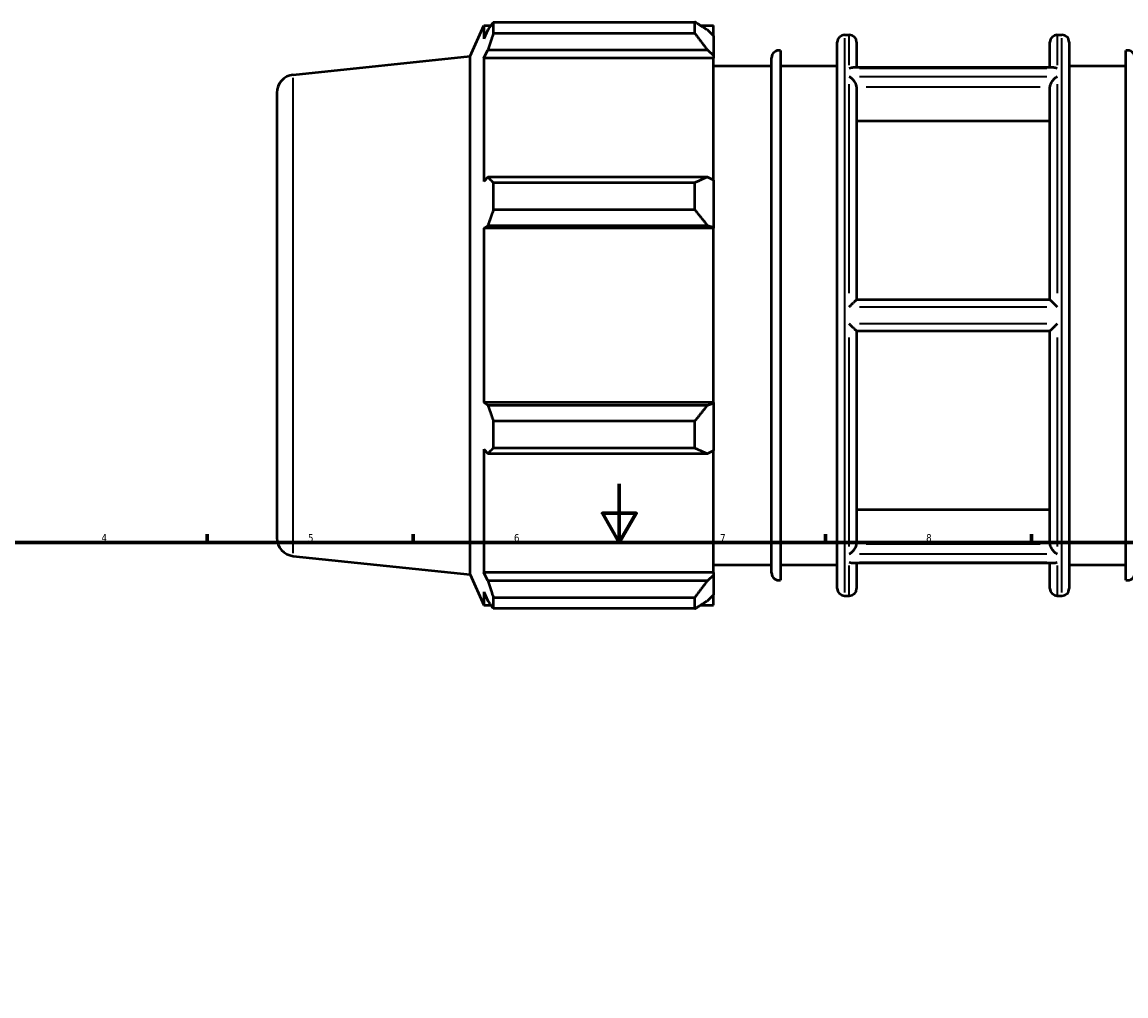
# Model space of a CAD drawing. Header units: millimetres. Extents: x -435 to 1325, y -90 to 884.
# Tile 6 of 9: x 217 to 593, y 420 to 751. Entities that reach past the tile are written whole.
import ezdxf

# ---------------------------------------------------------------- set-up
doc = ezdxf.new("R2010")
doc.units = ezdxf.units.MM
for name, color, linetype, lineweight in [('Border (ISO)', 7, 'Continuous', 70), ('Visible (ISO)', 7, 'Continuous', 50), ('Visible Narrow (ISO)', 7, 'Continuous', 35)]:
    doc.layers.add(name, color=color, linetype=linetype, lineweight=lineweight)
doc.styles.add('Note Text (ISO)', font='tahoma.ttf')

# ---------------------------------------------------------------- blocks, each defined once
blk = doc.blocks.new('Borders Default Border')
at = {"layer": 'Border (ISO)'}
for p, q in [((280.33, 574), (280.33, 576.9)), ((350.42, 574), (350.42, 576.9)), ((490.58, 574), (490.58, 576.9)), ((560.67, 574), (560.67, 576.9))]:
    blk.add_line(p, q, dxfattribs=at)
at = {"layer": 'Border (ISO)', "flags": 128}
for points in [[(420.5, 594), (420.5, 574), (414.73, 584), (426.27, 584), (420.5, 574)], [(20, 20), (20, 574), (821, 574), (821, 20), (20, 20)]]:
    blk.add_lwpolyline(points, dxfattribs=at)
at = {"layer": 'Border (ISO)', "color": 232, "true_color": 0xca0064, "char_height": 2.5, "attachment_point": 7, "style": 'Note Text (ISO)'}
for s, insert in [('4', (244.42, 574.4)), ('5', (314.64, 574.35)), ('6', (384.66, 574.35)), ('7', (454.77, 574.4)), ('8', (524.81, 574.34))]:
    blk.add_mtext(s, dxfattribs=dict(at, insert=insert))

msp = doc.modelspace()

# ---------------------------------------------------------------- linework, layer by layer
at = {"layer": 'Visible (ISO)'}
for p, q in [((377.6898, 747.1969), (377.6898, 751.0299)), ((377.6898, 751.0299), (446.1855, 751.0299)), ((446.1855, 747.1969), (446.1855, 751.0299)), ((369.7455, 739.4484), (374.3862, 749.8715)), ((374.3862, 749.8715), (374.3862, 745.309)), ((374.3862, 749.8715), (376.8673, 749.8715)), ((375.802, 748.3418), (374.3862, 745.309)), ((446.1855, 747.1969), (377.6898, 747.1969)), ((448.0329, 749.8715), (452.5455, 749.8715)), ((452.5455, 746.3199), (450.4255, 748.3418)), ((452.5455, 746.3199), (452.5455, 749.8715)), ((452.5455, 746.3199), (452.5455, 739.6733)), ((494.6026, 558.3915), (494.6026, 744.1915)), ((497.1026, 746.6915), (498.6741, 746.6915)), ((501.1741, 744.1915), (501.1741, 735.6087)), ((566.8884, 735.6087), (566.8884, 744.1915)), ((569.3884, 746.6915), (570.9598, 746.6915)), ((573.4598, 744.1915), (573.4598, 558.3915)), ((309.6279, 733.1298), (369.7455, 739.4484)), ((369.7455, 563.1347), (369.7455, 739.4484)), ((374.3862, 738.7331), (375.802, 741.5538)), ((375.802, 741.5538), (450.4255, 741.5538)), ((450.4255, 741.5538), (452.5455, 739.6733)), ((452.5455, 739.6733), (452.5455, 738.7331)), ((475.3169, 741.3381), (475.3169, 561.245)), ((592.7455, 561.245), (592.7455, 741.3381)), ((452.5455, 738.7331), (374.3862, 738.7331)), ((374.3862, 738.7331), (374.3862, 696.8107)), ((452.5455, 697.3002), (452.5455, 738.7331)), ((452.5455, 736.0915), (472.2759, 736.0915)), ((472.2759, 563.6858), (472.2759, 738.8973)), ((475.3169, 736.0915), (494.6026, 736.0915)), ((573.4598, 736.0915), (592.7455, 736.0915)), ((568.218, 735.6087), (499.8444, 735.6087)), ((501.1741, 728.9643), (501.1741, 656.5915)), ((566.8884, 656.5915), (566.8884, 728.9643)), ((304.0312, 726.914), (304.0312, 575.6691)), ((566.8884, 717.3374), (501.1741, 717.3374)), ((375.802, 698.2791), (374.3862, 696.8107)), ((450.4255, 698.2791), (375.802, 698.2791)), ((452.5455, 697.3002), (450.4255, 698.2791)), ((377.6898, 687.1838), (377.6898, 696.4376)), ((377.6898, 696.4376), (446.1855, 696.4376)), ((446.1855, 687.1838), (446.1855, 696.4376)), ((452.5455, 697.3002), (452.5455, 681.2539)), ((446.1855, 687.1838), (377.6898, 687.1838)), ((374.3862, 680.9351), (375.802, 681.8914)), ((452.5455, 680.9351), (374.3862, 680.9351)), ((374.3862, 680.9351), (374.3862, 621.648)), ((375.802, 681.8914), (450.4255, 681.8914)), ((450.4255, 681.8914), (452.5455, 681.2539)), ((452.5455, 681.2539), (452.5455, 680.9351)), ((452.5455, 621.648), (452.5455, 680.9351)), ((566.8907, 656.5915), (501.1717, 656.5915)), ((501.1717, 645.9915), (566.8907, 645.9915)), ((501.1741, 645.9915), (501.1741, 573.6188)), ((566.8884, 573.6188), (566.8884, 645.9915)), ((375.802, 620.6917), (374.3862, 621.648)), ((452.5455, 621.648), (374.3862, 621.648)), ((450.4255, 620.6917), (375.802, 620.6917)), ((452.5455, 621.3292), (450.4255, 620.6917)), ((452.5455, 621.648), (452.5455, 621.3292)), ((452.5455, 621.3292), (452.5455, 605.2829)), ((377.6898, 606.1455), (377.6898, 615.3993)), ((377.6898, 615.3993), (446.1855, 615.3993)), ((446.1855, 606.1455), (446.1855, 615.3993)), ((374.3862, 605.7724), (375.802, 604.304)), ((374.3862, 605.7724), (374.3862, 563.85)), ((375.802, 604.304), (450.4255, 604.304)), ((446.1855, 606.1455), (377.6898, 606.1455)), ((450.4255, 604.304), (452.5455, 605.2829)), ((452.5455, 563.85), (452.5455, 605.2829)), ((501.1741, 585.2457), (566.8884, 585.2457)), ((309.6279, 569.4533), (369.7455, 563.1347)), ((568.218, 566.9743), (499.8444, 566.9743)), ((501.1741, 566.9743), (501.1741, 558.3915)), ((566.8884, 558.3915), (566.8884, 566.9743)), ((369.7455, 563.1347), (374.3862, 552.7115)), ((375.802, 561.0293), (374.3862, 563.85)), ((452.5455, 563.85), (374.3862, 563.85)), ((452.5455, 566.4915), (472.2759, 566.4915)), ((452.5455, 563.85), (452.5455, 562.9098)), ((475.3169, 566.4915), (494.6026, 566.4915)), ((573.4598, 566.4915), (592.7455, 566.4915)), ((450.4255, 561.0293), (375.802, 561.0293)), ((452.5455, 562.9098), (450.4255, 561.0293)), ((452.5455, 562.9098), (452.5455, 556.2632)), ((374.3862, 557.2741), (375.802, 554.2413)), ((374.3862, 557.2741), (374.3862, 552.7115)), ((450.4255, 554.2413), (452.5455, 556.2632)), ((452.5455, 552.7115), (452.5455, 556.2632)), ((497.1026, 555.8915), (498.6741, 555.8915)), ((569.3884, 555.8915), (570.9598, 555.8915)), ((374.3862, 552.7115), (376.8673, 552.7115)), ((377.6898, 551.5532), (377.6898, 555.3862)), ((377.6898, 555.3862), (446.1855, 555.3862)), ((446.1855, 551.5532), (446.1855, 555.3862)), ((448.0329, 552.7115), (452.5455, 552.7115)), ((446.1855, 551.5532), (377.6898, 551.5532))]:
    msp.add_line(p, q, dxfattribs=at)
for centre, radius, start, end in [((497.1026, 744.1915), 2.5, 90, 180), ((498.6741, 744.1915), 2.5, 0, 90), ((569.3884, 744.1915), 2.5, 90, 180), ((570.9598, 744.1915), 2.5, 0, 90), ((474.7759, 738.8973), 2.5, 77.501569, 180), ((593.2865, 738.8973), 2.5, 0, 102.498431), ((310.2812, 726.914), 6.25, 96, 180), ((310.2812, 575.6691), 6.25, 180, 264), ((474.7759, 563.6858), 2.5, 180, 282.498431), ((593.2865, 563.6858), 2.5, 257.501569, 0), ((497.1026, 558.3915), 2.5, 180, 270), ((498.6741, 558.3915), 2.5, 270, 0), ((569.3884, 558.3915), 2.5, 180, 270), ((570.9598, 558.3915), 2.5, 270, 0)]:
    msp.add_arc(centre, radius, start, end, dxfattribs=at)
for points, weights in [([(375.802, 748.3418), (376.7081, 749.6584), (377.6898, 751.0299)], [1.00322446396, 1.00202000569, 1]), ([(450.4255, 748.3418), (448.3903, 749.6584), (446.1855, 751.0299)], [1.0050393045, 1.00959252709, 1.01333848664]), ([(377.6898, 747.1969), (376.7081, 744.3177), (375.802, 741.5538)], [1, 1.00202000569, 1.00322446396]), ([(446.1855, 747.1969), (448.3903, 744.3177), (450.4255, 741.5538)], [1.01333848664, 1.00959252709, 1.0050393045]), ([(375.802, 698.2791), (376.7081, 697.3771), (377.6898, 696.4376)], [1.00322446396, 1.00202000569, 1]), ([(450.4255, 698.2791), (448.3903, 697.3771), (446.1855, 696.4376)], [1.0050393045, 1.00959252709, 1.01333848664]), ([(377.6898, 687.1838), (376.7081, 684.4836), (375.802, 681.8914)], [1, 1.00202000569, 1.00322446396]), ([(446.1855, 687.1838), (448.3903, 684.4836), (450.4255, 681.8914)], [1.01333848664, 1.00959252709, 1.0050393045]), ([(375.802, 620.6917), (376.7081, 618.0995), (377.6898, 615.3993)], [1.00322446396, 1.00202000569, 1]), ([(450.4255, 620.6917), (448.3903, 618.0995), (446.1855, 615.3993)], [1.0050393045, 1.00959252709, 1.01333848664]), ([(377.6898, 606.1455), (376.7081, 605.206), (375.802, 604.304)], [1, 1.00202000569, 1.00322446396]), ([(446.1855, 606.1455), (448.3903, 605.206), (450.4255, 604.304)], [1.01333848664, 1.00959252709, 1.0050393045]), ([(375.802, 561.0293), (376.7081, 558.2653), (377.6898, 555.3862)], [1.00322446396, 1.00202000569, 1]), ([(450.4255, 561.0293), (448.3903, 558.2653), (446.1855, 555.3862)], [1.0050393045, 1.00959252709, 1.01333848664]), ([(377.6898, 551.5532), (376.7081, 552.9247), (375.802, 554.2413)], [1, 1.00202000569, 1.00322446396]), ([(446.1855, 551.5532), (448.3903, 552.9247), (450.4255, 554.2413)], [1.01333848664, 1.00959252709, 1.0050393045])]:
    msp.add_rational_spline(points, weights, degree=2, dxfattribs=at)
for points, knots in [([(498.6741, 735.3105), (498.6757, 735.3113), (498.6774, 735.3121), (498.9296, 735.4327), (499.1813, 735.519), (499.5676, 735.5941), (499.708, 735.6088), (499.8444, 735.6088)], [-0.466875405, -0.466875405, -0.466875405, -0.466875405, -0.466167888, -0.466167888, -0.360143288, -0.360143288, -0.298554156, -0.298554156, -0.298554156, -0.298554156]), ([(501.1717, 729.0587), (501.1665, 729.1615), (501.153, 729.2678), (501.0838, 729.6181), (500.9987, 729.8639), (500.7676, 730.3624), (500.619, 730.6106), (500.2295, 731.1583), (499.9726, 731.4444), (499.3774, 731.9958), (499.0272, 732.2462), (498.6784, 732.4329), (498.6762, 732.434), (498.6741, 732.4352)], [-0.470369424, -0.470369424, -0.470369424, -0.470369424, -0.43422131, -0.43422131, -0.354061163, -0.354061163, -0.267577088, -0.267577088, -0.148086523, -0.148086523, 0, 0, 0.000917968, 0.000917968, 0.000917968, 0.000917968]), ([(569.3884, 732.4352), (569.3862, 732.434), (569.3841, 732.4329), (569.0352, 732.2462), (568.6851, 731.9958), (568.0898, 731.4444), (567.833, 731.1583), (567.4434, 730.6106), (567.2949, 730.3624), (567.0638, 729.8639), (566.9787, 729.6181), (566.9095, 729.2678), (566.8959, 729.1615), (566.8907, 729.0587)], [-0.526214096, -0.526214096, -0.526214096, -0.526214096, -0.525305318, -0.525305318, -0.378701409, -0.378701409, -0.260407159, -0.260407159, -0.174788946, -0.174788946, -0.095431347, -0.095431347, -0.059645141, -0.059645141, -0.059645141, -0.059645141]), ([(568.218, 735.6088), (568.3544, 735.6088), (568.4948, 735.5941), (568.8811, 735.519), (569.1329, 735.4327), (569.385, 735.3121), (569.3867, 735.3113), (569.3884, 735.3105)], [-0.169128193, -0.169128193, -0.169128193, -0.169128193, -0.106982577, -0.106982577, 0, 0, 0.000713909, 0.000713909, 0.000713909, 0.000713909]), ([(498.6741, 654.1669), (498.6761, 654.1689), (498.678, 654.1709), (498.9276, 654.4237), (499.1765, 654.6746), (499.6648, 655.1636), (499.9069, 655.4043), (500.3459, 655.8357), (500.5471, 656.0308), (500.8452, 656.3135), (500.9554, 656.4154), (501.1132, 656.5543), (501.1609, 656.5915), (501.1717, 656.5915)], [-0.466980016, -0.466980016, -0.466980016, -0.466980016, -0.466141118, -0.466141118, -0.361305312, -0.361305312, -0.254333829, -0.254333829, -0.152358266, -0.152358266, -0.074836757, -0.074836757, 0, 0, 0, 0]), ([(566.8907, 656.5915), (566.9016, 656.5915), (566.9492, 656.5543), (567.1071, 656.4154), (567.2172, 656.3135), (567.5153, 656.0308), (567.7165, 655.8357), (568.1556, 655.4043), (568.3976, 655.1636), (568.8859, 654.6746), (569.1348, 654.4237), (569.3844, 654.1709), (569.3864, 654.1689), (569.3884, 654.1669)], [-0.470263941, -0.470263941, -0.470263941, -0.470263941, -0.394765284, -0.394765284, -0.31655813, -0.31655813, -0.213680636, -0.213680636, -0.105763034, -0.105763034, 0, 0, 0.000846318, 0.000846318, 0.000846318, 0.000846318]), ([(501.1717, 645.9915), (501.1609, 645.9915), (501.1132, 646.0288), (500.9554, 646.1676), (500.8452, 646.2696), (500.5471, 646.5522), (500.3459, 646.7474), (499.9069, 647.1788), (499.6648, 647.4195), (499.1765, 647.9085), (498.9276, 648.1594), (498.678, 648.4122), (498.6761, 648.4142), (498.6741, 648.4162)], [-0.470263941, -0.470263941, -0.470263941, -0.470263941, -0.394765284, -0.394765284, -0.31655813, -0.31655813, -0.213680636, -0.213680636, -0.105763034, -0.105763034, 0, 0, 0.000846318, 0.000846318, 0.000846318, 0.000846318]), ([(569.3884, 648.4162), (569.3864, 648.4142), (569.3844, 648.4122), (569.1348, 648.1594), (568.8859, 647.9085), (568.3976, 647.4195), (568.1556, 647.1788), (567.7165, 646.7474), (567.5153, 646.5522), (567.2172, 646.2696), (567.1071, 646.1676), (566.9492, 646.0288), (566.9016, 645.9915), (566.8907, 645.9915)], [-0.466980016, -0.466980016, -0.466980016, -0.466980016, -0.466141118, -0.466141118, -0.361305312, -0.361305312, -0.254333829, -0.254333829, -0.152358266, -0.152358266, -0.074836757, -0.074836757, 0, 0, 0, 0]), ([(498.6741, 570.1479), (498.6762, 570.1491), (498.6784, 570.1502), (499.0272, 570.3369), (499.3774, 570.5873), (499.9726, 571.1386), (500.2295, 571.4248), (500.619, 571.9724), (500.7676, 572.2207), (500.9987, 572.7192), (501.0838, 572.965), (501.153, 573.3153), (501.1665, 573.4216), (501.1717, 573.5243)], [-0.526214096, -0.526214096, -0.526214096, -0.526214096, -0.525305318, -0.525305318, -0.378701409, -0.378701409, -0.260407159, -0.260407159, -0.174788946, -0.174788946, -0.095431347, -0.095431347, -0.059645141, -0.059645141, -0.059645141, -0.059645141]), ([(566.8907, 573.5243), (566.8959, 573.4216), (566.9095, 573.3153), (566.9787, 572.965), (567.0638, 572.7192), (567.2949, 572.2207), (567.4434, 571.9724), (567.833, 571.4248), (568.0898, 571.1386), (568.6851, 570.5873), (569.0352, 570.3369), (569.3841, 570.1502), (569.3862, 570.1491), (569.3884, 570.1479)], [-0.470369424, -0.470369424, -0.470369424, -0.470369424, -0.43422131, -0.43422131, -0.354061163, -0.354061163, -0.267577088, -0.267577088, -0.148086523, -0.148086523, 0, 0, 0.000917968, 0.000917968, 0.000917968, 0.000917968]), ([(499.8444, 566.9743), (499.708, 566.9743), (499.5676, 566.989), (499.1813, 567.0641), (498.9296, 567.1504), (498.6774, 567.271), (498.6757, 567.2718), (498.6741, 567.2726)], [-0.169128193, -0.169128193, -0.169128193, -0.169128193, -0.106982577, -0.106982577, 0, 0, 0.000713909, 0.000713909, 0.000713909, 0.000713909]), ([(569.3884, 567.2726), (569.3867, 567.2718), (569.385, 567.271), (569.1329, 567.1504), (568.8811, 567.0641), (568.4948, 566.989), (568.3544, 566.9743), (568.218, 566.9743)], [-0.466875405, -0.466875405, -0.466875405, -0.466875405, -0.466167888, -0.466167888, -0.360143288, -0.360143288, -0.298554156, -0.298554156, -0.298554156, -0.298554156])]:
    msp.add_open_spline(points, degree=3, knots=knots, dxfattribs=at)
for points in [[(501.1741, 728.9643), (501.1741, 728.9952), (501.1733, 729.0267), (501.1717, 729.0587)], [(566.8907, 729.0587), (566.8891, 729.0267), (566.8884, 728.9952), (566.8884, 728.9643)], [(501.1717, 573.5243), (501.1733, 573.5563), (501.1741, 573.5879), (501.1741, 573.6188)], [(566.8884, 573.6188), (566.8884, 573.5879), (566.8891, 573.5563), (566.8907, 573.5243)]]:
    msp.add_open_spline(points, degree=3, dxfattribs=at)
at = {"layer": 'Visible Narrow (ISO)'}
for p, q in [((497.1026, 745.517), (497.1026, 557.0661)), ((498.6741, 736.3997), (498.6741, 746.6625)), ((569.3884, 746.6625), (569.3884, 736.3997)), ((570.9598, 557.0661), (570.9598, 745.517)), ((309.6279, 570.4609), (309.6279, 732.1222)), ((502.2098, 735.3105), (565.8526, 735.3105)), ((565.8526, 732.4352), (502.2098, 732.4352)), ((498.6741, 658.8669), (498.6741, 729.8618)), ((504.4577, 729.0587), (563.6048, 729.0587)), ((569.3884, 729.8618), (569.3884, 658.8669)), ((502.2098, 654.1669), (565.8526, 654.1669)), ((565.8526, 648.4162), (502.2098, 648.4162)), ((498.6741, 572.7213), (498.6741, 643.7162)), ((569.3884, 643.7162), (569.3884, 572.7213)), ((563.6048, 573.5243), (504.4577, 573.5243)), ((502.2098, 570.1479), (565.8526, 570.1479)), ((565.8526, 567.2726), (502.2098, 567.2726)), ((498.6741, 555.9206), (498.6741, 566.1833)), ((569.3884, 566.1833), (569.3884, 555.9206))]:
    msp.add_line(p, q, dxfattribs=at)

# ---------------------------------------------------------------- block references
msp.add_blockref('Borders Default Border', (0, 0))

doc.saveas('drawing.dxf')
